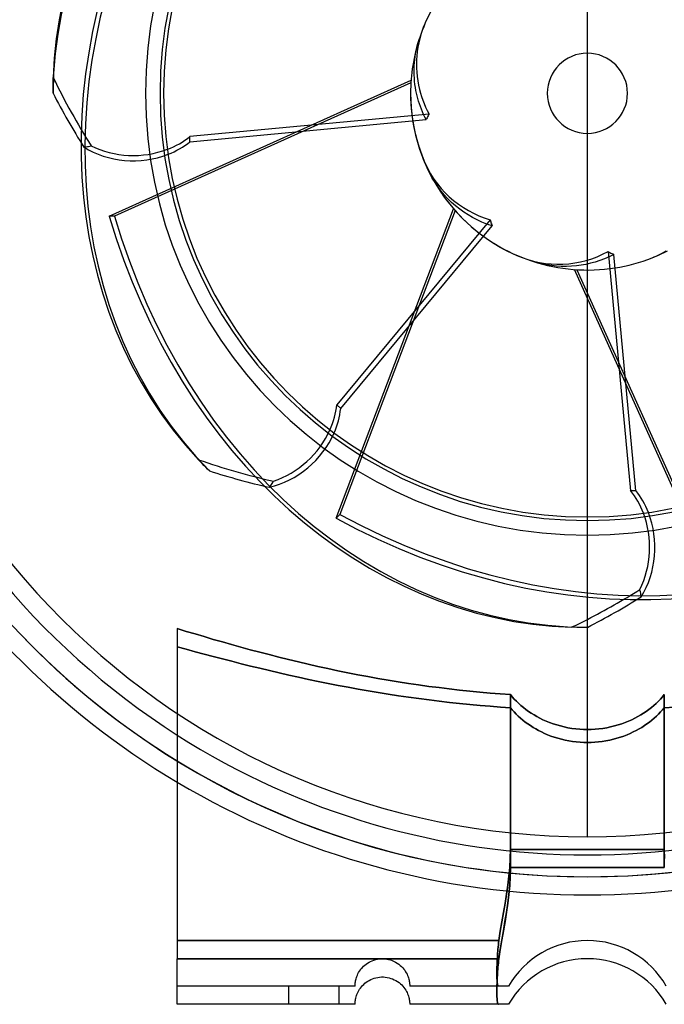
# Model space of a CAD drawing. Header units: millimetres. Extents: x -156 to 88, y -100 to 88.
# Tile 2 of 4: x -62 to 8, y -100 to 8. Entities that reach past the tile are written whole.
import ezdxf

# ---------------------------------------------------------------- set-up
doc = ezdxf.new("R2010")
doc.units = ezdxf.units.MM
doc.layers.add('HIDDEN', color=7, linetype='Continuous')
doc.layers.add('THICK', color=7, linetype='Continuous')

msp = doc.modelspace()

# ---------------------------------------------------------------- linework, layer by layer
at = {"layer": 'HIDDEN'}
for p, q in [((0, -81.6), (0, 81.6)), ((0, -81.6), (0, 81.6)), ((-18.64, 5.36), (-18.54, 5.7)), ((-18.54, 5.7), (-18.44, 6.03)), ((-18.91, 4.02), (-18.86, 4.34)), ((-18.86, 4.34), (-18.79, 4.68)), ((-18.79, 4.68), (-18.72, 5.02)), ((-18.72, 5.02), (-18.64, 5.36)), ((-19, 3.04), (-18.98, 3.37)), ((-18.98, 3.37), (-18.95, 3.69)), ((-18.95, 3.69), (-18.91, 4.02)), ((-19.02, 2.36), (-19.01, 2.7)), ((-19.01, 2.02), (-19.02, 2.36)), ((-19.01, 2.7), (-19, 3.04)), ((-58.63, 1.16), (-58.62, 1.45)), ((-58.63, 0.88), (-58.63, 1.16)), ((-58.62, 1.45), (-58.62, 1.73)), ((-52.48, -13.48), (-19.35, 1.43)), ((-19.37, 1.16), (-51.89, -13.48)), ((-18.99, 1.67), (-19.01, 2.02)), ((-18.96, 1.32), (-18.99, 1.67)), ((-18.92, 0.98), (-18.96, 1.32)), ((-58.64, 0.31), (-58.63, 0.59)), ((-58.64, 0.02), (-58.64, 0.31)), ((-58.63, 0.59), (-58.63, 0.88)), ((-18.87, 0.65), (-18.92, 0.98)), ((-18.81, 0.32), (-18.87, 0.65)), ((-18.75, 0), (-18.81, 0.32)), ((-18.68, -0.28), (-18.75, 0)), ((-18.6, -0.57), (-18.68, -0.28)), ((-18.52, -0.86), (-18.6, -0.57)), ((-18.43, -1.15), (-18.52, -0.86)), ((-18.33, -1.44), (-18.43, -1.15)), ((-18.22, -1.73), (-18.33, -1.44)), ((-18.1, -2.02), (-18.22, -1.73)), ((-17.97, -2.32), (-18.1, -2.02)), ((-17.83, -2.61), (-17.97, -2.32)), ((-17.69, -2.89), (-17.83, -2.61)), ((-55.27, -5.9), (-55.14, -5.89)), ((-55.14, -5.89), (-55, -5.87)), ((-55, -5.87), (-54.87, -5.85)), ((-54.87, -5.85), (-54.74, -5.83)), ((-54.74, -5.83), (-54.61, -5.79)), ((-54.61, -5.79), (-54.47, -5.76)), ((-17.02, -9.3), (-17.3, -8.77)), ((-16.71, -9.8), (-17.02, -9.3)), ((-16.39, -10.28), (-16.71, -9.8)), ((-16.06, -10.73), (-16.39, -10.28)), ((-15.71, -11.15), (-16.06, -10.73)), ((-15.32, -11.57), (-15.71, -11.15)), ((-14.91, -11.98), (-15.32, -11.57)), ((-27.58, -46.64), (-14.69, -12.67)), ((-14.51, -12.88), (-27.16, -46.22)), ((-14.47, -12.37), (-14.91, -11.98)), ((-14.01, -12.73), (-14.47, -12.37)), ((-13.55, -13.06), (-14.01, -12.73)), ((-51.89, -13.48), (-52.48, -13.48)), ((-13.09, -13.36), (-13.55, -13.06)), ((-12.61, -13.64), (-13.09, -13.36)), ((-12.11, -13.9), (-12.61, -13.64)), ((-11.58, -14.14), (-12.11, -13.9)), ((-11.03, -14.36), (-11.58, -14.14)), ((-10.46, -14.56), (-11.03, -14.36)), ((1.36, -18.35), (0.85, -18.52)), ((1.87, -18.16), (1.36, -18.35)), ((2.39, -17.94), (1.87, -18.16)), ((2.89, -17.69), (2.39, -17.94)), ((-5.5, -18.6), (-6.03, -18.44)), ((-4.96, -18.74), (-5.5, -18.6)), ((-4.42, -18.84), (-4.96, -18.74)), ((-3.9, -18.92), (-4.42, -18.84)), ((-3.39, -18.98), (-3.9, -18.92)), ((-2.86, -19.01), (-3.39, -18.98)), ((-2.31, -19.01), (-2.86, -19.01)), ((-1.76, -18.99), (-2.31, -19.01)), ((-1.21, -18.95), (-1.76, -18.99)), ((13.48, -52.48), (-1.43, -19.35)), ((-0.67, -18.87), (-1.21, -18.95)), ((-1.16, -19.37), (13.48, -51.89)), ((-0.16, -18.78), (-0.67, -18.87)), ((0.34, -18.66), (-0.16, -18.78)), ((0.85, -18.52), (0.34, -18.66)), ((-42.48, -40.43), (-42.67, -40.22)), ((-42.28, -40.63), (-42.48, -40.43)), ((-42.08, -40.84), (-42.28, -40.63)), ((-41.88, -41.04), (-42.08, -40.84)), ((-41.68, -41.25), (-41.88, -41.04)), ((-41.48, -41.45), (-41.68, -41.25)), ((-34.91, -43.25), (-34.82, -43.15)), ((-34.82, -43.15), (-34.74, -43.04)), ((-34.74, -43.04), (-34.66, -42.94)), ((-34.66, -42.94), (-34.59, -42.82)), ((-34.59, -42.82), (-34.51, -42.71)), ((-34.51, -42.71), (-34.45, -42.59)), ((-27.16, -46.22), (-27.58, -46.64)), ((5.79, -54.61), (5.76, -54.47)), ((5.83, -54.74), (5.79, -54.61)), ((5.85, -54.87), (5.83, -54.74)), ((5.87, -55), (5.85, -54.87)), ((5.89, -55.14), (5.87, -55)), ((5.9, -55.27), (5.89, -55.14)), ((-44.03, -59.06), (-45, -58.76)), ((-43.05, -59.35), (-44.03, -59.06)), ((-42.07, -59.64), (-43.05, -59.35)), ((-1.45, -58.62), (-1.73, -58.62)), ((-1.16, -58.63), (-1.45, -58.62)), ((-0.88, -58.63), (-1.16, -58.63)), ((-0.59, -58.63), (-0.88, -58.63)), ((-0.31, -58.64), (-0.59, -58.63)), ((-0.02, -58.64), (-0.31, -58.64)), ((-41.07, -59.94), (-42.07, -59.64)), ((-40.06, -60.22), (-41.07, -59.94)), ((-39.05, -60.51), (-40.06, -60.22)), ((-38.02, -60.8), (-39.05, -60.51)), ((-45, -60.77), (-44.03, -61.03)), ((-44.03, -61.03), (-45, -60.77)), ((-44.03, -61.03), (-43.05, -61.3)), ((-43.05, -61.3), (-44.03, -61.03)), ((-43.05, -61.3), (-42.06, -61.56)), ((-42.06, -61.56), (-43.05, -61.3)), ((-42.06, -61.56), (-41.06, -61.83)), ((-41.06, -61.83), (-42.06, -61.56)), ((-36.99, -61.08), (-38.02, -60.8)), ((-35.95, -61.35), (-36.99, -61.08)), ((-34.91, -61.62), (-35.95, -61.35)), ((-41.06, -61.83), (-40.05, -62.09)), ((-40.05, -62.09), (-41.06, -61.83)), ((-40.05, -62.09), (-39.03, -62.35)), ((-39.03, -62.35), (-40.05, -62.09)), ((-39.03, -62.35), (-38, -62.61)), ((-38, -62.61), (-39.03, -62.35)), ((-38, -62.61), (-36.97, -62.87)), ((-36.97, -62.87), (-38, -62.61)), ((-33.85, -61.89), (-34.91, -61.62)), ((-32.79, -62.16), (-33.85, -61.89)), ((-31.72, -62.41), (-32.79, -62.16)), ((-30.65, -62.66), (-31.72, -62.41)), ((-29.57, -62.91), (-30.65, -62.66)), ((-36.97, -62.87), (-35.93, -63.12)), ((-35.93, -63.12), (-36.97, -62.87)), ((-35.93, -63.12), (-34.88, -63.37)), ((-34.88, -63.37), (-35.93, -63.12)), ((-34.88, -63.37), (-33.82, -63.62)), ((-33.82, -63.62), (-34.88, -63.37)), ((-33.82, -63.62), (-32.76, -63.86)), ((-32.76, -63.86), (-33.82, -63.62)), ((-28.48, -63.15), (-29.57, -62.91)), ((-27.39, -63.38), (-28.48, -63.15)), ((-26.29, -63.6), (-27.39, -63.38)), ((-25.19, -63.82), (-26.29, -63.6)), ((-32.76, -63.86), (-31.69, -64.1)), ((-31.69, -64.1), (-32.76, -63.86)), ((-31.69, -64.1), (-30.62, -64.33)), ((-30.62, -64.33), (-31.69, -64.1)), ((-30.62, -64.33), (-29.54, -64.56)), ((-29.54, -64.56), (-30.62, -64.33)), ((-29.54, -64.56), (-28.45, -64.78)), ((-28.45, -64.78), (-29.54, -64.56)), ((-28.45, -64.78), (-27.36, -64.99)), ((-27.36, -64.99), (-28.45, -64.78)), ((-24.09, -64.02), (-25.19, -63.82)), ((-22.98, -64.23), (-24.09, -64.02)), ((-21.87, -64.42), (-22.98, -64.23)), ((-20.76, -64.6), (-21.87, -64.42)), ((-19.64, -64.77), (-20.76, -64.6)), ((-18.52, -64.94), (-19.64, -64.77)), ((-27.36, -64.99), (-26.27, -65.2)), ((-26.27, -65.2), (-27.36, -64.99)), ((-26.27, -65.2), (-25.17, -65.4)), ((-25.17, -65.4), (-26.27, -65.2)), ((-25.17, -65.4), (-24.06, -65.59)), ((-24.06, -65.59), (-25.17, -65.4)), ((-24.06, -65.59), (-22.96, -65.78)), ((-22.96, -65.78), (-24.06, -65.59)), ((-22.96, -65.78), (-21.85, -65.96)), ((-21.85, -65.96), (-22.96, -65.78)), ((-17.4, -65.1), (-18.52, -64.94)), ((-16.28, -65.24), (-17.4, -65.1)), ((-15.16, -65.38), (-16.28, -65.24)), ((-14.04, -65.51), (-15.16, -65.38)), ((-12.91, -65.63), (-14.04, -65.51)), ((-11.79, -65.73), (-12.91, -65.63)), ((-10.67, -65.83), (-11.79, -65.73)), ((-9.56, -65.92), (-10.67, -65.83)), ((-8.44, -66), (-9.56, -65.92)), ((-21.85, -65.96), (-20.73, -66.13)), ((-20.73, -66.13), (-21.85, -65.96)), ((-20.73, -66.13), (-19.62, -66.29)), ((-19.62, -66.29), (-20.73, -66.13)), ((-19.62, -66.29), (-18.5, -66.45)), ((-18.5, -66.45), (-19.62, -66.29)), ((-18.5, -66.45), (-17.38, -66.59)), ((-17.38, -66.59), (-18.5, -66.45)), ((-17.38, -66.59), (-16.26, -66.73)), ((-16.26, -66.73), (-17.38, -66.59)), ((-16.26, -66.73), (-15.14, -66.86)), ((-15.14, -66.86), (-16.26, -66.73)), ((-15.14, -66.86), (-14.02, -66.98)), ((-14.02, -66.98), (-15.14, -66.86)), ((-14.02, -66.98), (-12.9, -67.09)), ((-12.9, -67.09), (-14.02, -66.98)), ((-8.24, -66.25), (-8.44, -66)), ((-8.44, -66), (-8.44, -85)), ((-8.02, -66.49), (-8.24, -66.25)), ((-7.79, -66.73), (-8.02, -66.49)), ((-7.54, -66.97), (-7.79, -66.73)), ((-7.29, -67.2), (-7.54, -66.97)), ((7.54, -66.97), (7.29, -67.2)), ((7.79, -66.73), (7.54, -66.97)), ((8.02, -66.49), (7.79, -66.73)), ((8.24, -66.25), (8.02, -66.49)), ((8.44, -66), (8.24, -66.25)), ((8.44, -85), (8.44, -66)), ((-12.9, -67.09), (-11.78, -67.19)), ((-11.78, -67.19), (-12.9, -67.09)), ((-11.78, -67.19), (-10.67, -67.28)), ((-10.67, -67.28), (-11.78, -67.19)), ((-10.67, -67.28), (-9.55, -67.37)), ((-9.55, -67.37), (-10.67, -67.28)), ((-9.55, -67.37), (-8.44, -67.44)), ((-8.44, -67.44), (-9.55, -67.37)), ((-8.44, -67.44), (-8.24, -67.68)), ((-8.44, -67.44), (-8.44, -83)), ((-8.24, -67.68), (-8.44, -67.44)), ((-8.44, -83), (-8.44, -67.44)), ((-8.24, -67.68), (-8.03, -67.91)), ((-8.03, -67.91), (-8.24, -67.68)), ((-8.03, -67.91), (-7.81, -68.14)), ((-7.81, -68.14), (-8.03, -67.91)), ((-7.02, -67.42), (-7.29, -67.2)), ((-6.74, -67.64), (-7.02, -67.42)), ((-6.45, -67.85), (-6.74, -67.64)), ((-6.16, -68.05), (-6.45, -67.85)), ((-5.85, -68.24), (-6.16, -68.05)), ((6.16, -68.05), (5.85, -68.24)), ((6.45, -67.85), (6.16, -68.05)), ((6.74, -67.64), (6.45, -67.85)), ((7.02, -67.42), (6.74, -67.64)), ((7.29, -67.2), (7.02, -67.42)), ((8.03, -67.91), (7.81, -68.14)), ((7.81, -68.14), (8.03, -67.91)), ((8.24, -67.68), (8.03, -67.91)), ((8.03, -67.91), (8.24, -67.68)), ((8.44, -67.44), (8.24, -67.68)), ((8.24, -67.68), (8.44, -67.44)), ((9.55, -67.37), (8.44, -67.44)), ((8.44, -67.44), (9.55, -67.37)), ((8.44, -67.44), (8.44, -83)), ((8.44, -83), (8.44, -67.44)), ((-7.81, -68.14), (-7.58, -68.37)), ((-7.58, -68.37), (-7.81, -68.14)), ((-7.58, -68.37), (-7.33, -68.59)), ((-7.33, -68.59), (-7.58, -68.37)), ((-7.33, -68.59), (-7.08, -68.81)), ((-7.08, -68.81), (-7.33, -68.59)), ((-7.08, -68.81), (-6.81, -69.02)), ((-6.81, -69.02), (-7.08, -68.81)), ((-6.81, -69.02), (-6.54, -69.22)), ((-6.54, -69.22), (-6.81, -69.02)), ((-5.54, -68.42), (-5.85, -68.24)), ((-5.22, -68.59), (-5.54, -68.42)), ((-4.88, -68.76), (-5.22, -68.59)), ((-4.52, -68.92), (-4.88, -68.76)), ((-4.15, -69.07), (-4.52, -68.92)), ((-3.77, -69.21), (-4.15, -69.07)), ((4.15, -69.07), (3.77, -69.21)), ((4.52, -68.92), (4.15, -69.07)), ((4.88, -68.76), (4.52, -68.92)), ((5.22, -68.59), (4.88, -68.76)), ((5.54, -68.42), (5.22, -68.59)), ((5.85, -68.24), (5.54, -68.42)), ((6.81, -69.02), (6.54, -69.22)), ((6.54, -69.22), (6.81, -69.02)), ((7.08, -68.81), (6.81, -69.02)), ((6.81, -69.02), (7.08, -68.81)), ((7.33, -68.59), (7.08, -68.81)), ((7.08, -68.81), (7.33, -68.59)), ((7.58, -68.37), (7.33, -68.59)), ((7.33, -68.59), (7.58, -68.37)), ((7.81, -68.14), (7.58, -68.37)), ((7.58, -68.37), (7.81, -68.14)), ((-6.54, -69.22), (-6.25, -69.41)), ((-6.25, -69.41), (-6.54, -69.22)), ((-6.25, -69.41), (-5.96, -69.6)), ((-5.96, -69.6), (-6.25, -69.41)), ((-5.96, -69.6), (-5.67, -69.77)), ((-5.67, -69.77), (-5.96, -69.6)), ((-5.67, -69.77), (-5.36, -69.94)), ((-5.36, -69.94), (-5.67, -69.77)), ((-5.36, -69.94), (-5.04, -70.1)), ((-5.04, -70.1), (-5.36, -69.94)), ((-5.04, -70.1), (-4.71, -70.26)), ((-4.71, -70.26), (-5.04, -70.1)), ((-3.37, -69.34), (-3.77, -69.21)), ((-2.96, -69.45), (-3.37, -69.34)), ((-2.55, -69.55), (-2.96, -69.45)), ((-2.13, -69.64), (-2.55, -69.55)), ((-1.7, -69.71), (-2.13, -69.64)), ((-1.27, -69.76), (-1.7, -69.71)), ((-0.84, -69.8), (-1.27, -69.76)), ((-0.42, -69.83), (-0.84, -69.8)), ((0, -69.83), (-0.42, -69.83)), ((0.42, -69.83), (0, -69.83)), ((0.84, -69.8), (0.42, -69.83)), ((1.27, -69.76), (0.84, -69.8)), ((1.7, -69.71), (1.27, -69.76)), ((2.13, -69.64), (1.7, -69.71)), ((2.55, -69.55), (2.13, -69.64)), ((2.96, -69.45), (2.55, -69.55)), ((3.37, -69.34), (2.96, -69.45)), ((3.77, -69.21), (3.37, -69.34)), ((5.04, -70.1), (4.71, -70.26)), ((4.71, -70.26), (5.04, -70.1)), ((5.36, -69.94), (5.04, -70.1)), ((5.04, -70.1), (5.36, -69.94)), ((5.67, -69.77), (5.36, -69.94)), ((5.36, -69.94), (5.67, -69.77)), ((5.96, -69.6), (5.67, -69.77)), ((5.67, -69.77), (5.96, -69.6)), ((6.25, -69.41), (5.96, -69.6)), ((5.96, -69.6), (6.25, -69.41)), ((6.54, -69.22), (6.25, -69.41)), ((6.25, -69.41), (6.54, -69.22)), ((-4.71, -70.26), (-4.36, -70.41)), ((-4.36, -70.41), (-4.71, -70.26)), ((-4.36, -70.41), (-4, -70.55)), ((-4, -70.55), (-4.36, -70.41)), ((-4, -70.55), (-3.63, -70.68)), ((-3.63, -70.68), (-4, -70.55)), ((-3.63, -70.68), (-3.24, -70.8)), ((-3.24, -70.8), (-3.63, -70.68)), ((-3.24, -70.8), (-2.85, -70.9)), ((-2.85, -70.9), (-3.24, -70.8)), ((-2.85, -70.9), (-2.45, -71)), ((-2.45, -71), (-2.85, -70.9)), ((-2.45, -71), (-2.04, -71.08)), ((-2.04, -71.08), (-2.45, -71)), ((-2.04, -71.08), (-1.63, -71.14)), ((-1.63, -71.14), (-2.04, -71.08)), ((-1.63, -71.14), (-1.22, -71.19)), ((-1.22, -71.19), (-1.63, -71.14)), ((-1.22, -71.19), (-0.81, -71.23)), ((-0.81, -71.23), (-1.22, -71.19)), ((-0.81, -71.23), (-0.4, -71.25)), ((-0.4, -71.25), (-0.81, -71.23)), ((-0.4, -71.25), (0, -71.25)), ((0, -71.25), (-0.4, -71.25)), ((0.4, -71.25), (0, -71.25)), ((0, -71.25), (0.4, -71.25)), ((0.81, -71.23), (0.4, -71.25)), ((0.4, -71.25), (0.81, -71.23)), ((1.22, -71.19), (0.81, -71.23)), ((0.81, -71.23), (1.22, -71.19)), ((1.63, -71.14), (1.22, -71.19)), ((1.22, -71.19), (1.63, -71.14)), ((2.04, -71.08), (1.63, -71.14)), ((1.63, -71.14), (2.04, -71.08)), ((2.45, -71), (2.04, -71.08)), ((2.04, -71.08), (2.45, -71)), ((2.85, -70.9), (2.45, -71)), ((2.45, -71), (2.85, -70.9)), ((3.24, -70.8), (2.85, -70.9)), ((2.85, -70.9), (3.24, -70.8)), ((3.63, -70.68), (3.24, -70.8)), ((3.24, -70.8), (3.63, -70.68)), ((4, -70.55), (3.63, -70.68)), ((3.63, -70.68), (4, -70.55)), ((4.36, -70.41), (4, -70.55)), ((4, -70.55), (4.36, -70.41)), ((4.71, -70.26), (4.36, -70.41)), ((4.36, -70.41), (4.71, -70.26)), ((-8.44, -83), (-8.46, -84)), ((-8.46, -84), (-8.44, -83)), ((-8.44, -83), (0, -83)), ((0, -83), (-8.44, -83)), ((8.44, -83), (0, -83)), ((0, -83), (8.44, -83)), ((8.44, -83), (8.46, -84)), ((8.45, -83.71), (8.44, -83)), ((-8.46, -84), (-8.51, -84.97)), ((-8.51, -84.97), (-8.46, -84)), ((-8.51, -84.97), (-8.61, -85.94)), ((-8.61, -85.94), (-8.51, -84.97)), ((-8.44, -85), (-8.46, -86)), ((-8.44, -85), (0, -85)), ((0, -85), (8.44, -85)), ((-8.61, -85.94), (-8.73, -86.91)), ((-8.73, -86.91), (-8.61, -85.94)), ((-8.46, -86), (-8.52, -86.97)), ((-8.88, -87.91), (-8.73, -86.91)), ((-8.73, -86.91), (-8.87, -87.9)), ((-8.52, -86.97), (-8.61, -87.94)), ((-8.87, -87.9), (-9.04, -88.91)), ((-9.04, -88.92), (-8.88, -87.91)), ((-8.61, -87.94), (-8.73, -88.91)), ((-9.04, -88.91), (-9.22, -89.92)), ((-9.22, -89.93), (-9.04, -88.92)), ((-8.73, -88.91), (-8.88, -89.9)), ((-9.22, -89.92), (-9.39, -90.94)), ((-9.39, -90.95), (-9.22, -89.93)), ((-8.88, -89.9), (-9.04, -90.91)), ((-9.39, -90.94), (-9.56, -91.97)), ((-9.56, -91.97), (-9.39, -90.95)), ((-9.04, -90.91), (-9.22, -91.92)), ((-9.56, -91.97), (-9.71, -93)), ((-9.71, -93), (-9.56, -91.97)), ((-9.4, -92.94), (-9.56, -93.97)), ((-9.22, -91.92), (-9.4, -92.94)), ((-45, -93), (-9.71, -93)), ((-9.71, -93), (-45, -93)), ((-9.82, -93.94), (-9.84, -94.17)), ((-9.84, -94.17), (-9.82, -93.94)), ((-9.8, -93.71), (-9.82, -93.94)), ((-9.82, -93.94), (-9.8, -93.71)), ((-9.77, -93.47), (-9.8, -93.71)), ((-9.8, -93.71), (-9.77, -93.47)), ((-9.74, -93.24), (-9.77, -93.47)), ((-9.77, -93.47), (-9.74, -93.24)), ((-9.71, -93), (-9.74, -93.24)), ((-9.74, -93.24), (-9.71, -93)), ((-9.56, -93.97), (-9.72, -95)), ((-45, -95), (-9.72, -95)), ((-23.42, -95.15), (-23.23, -95.09)), ((-23.23, -95.09), (-23.03, -95.05)), ((-23.03, -95.05), (-22.83, -95.02)), ((-22.83, -95.02), (-22.63, -95)), ((-22.63, -95), (-22.43, -95)), ((-22.43, -95), (-22.22, -95.01)), ((-22.22, -95.01), (-22.02, -95.04)), ((-22.02, -95.04), (-21.81, -95.08)), ((-21.81, -95.08), (-21.61, -95.13)), ((-9.89, -95.07), (-9.9, -95.29)), ((-9.9, -95.29), (-9.89, -95.07)), ((-9.88, -94.85), (-9.89, -95.07)), ((-9.89, -95.07), (-9.88, -94.85)), ((-9.87, -94.63), (-9.88, -94.85)), ((-9.88, -94.85), (-9.87, -94.63)), ((-9.85, -94.4), (-9.87, -94.63)), ((-9.87, -94.63), (-9.85, -94.4)), ((-9.84, -94.17), (-9.85, -94.4)), ((-9.85, -94.4), (-9.84, -94.17)), ((-9.72, -95), (-9.75, -95.24)), ((-24.91, -96.22), (-24.81, -96.08)), ((-24.81, -96.08), (-24.69, -95.95)), ((-24.69, -95.95), (-24.56, -95.82)), ((-24.56, -95.82), (-24.43, -95.7)), ((-24.43, -95.7), (-24.28, -95.58)), ((-24.28, -95.58), (-24.12, -95.48)), ((-24.12, -95.48), (-23.96, -95.38)), ((-23.96, -95.38), (-23.79, -95.29)), ((-23.79, -95.29), (-23.61, -95.21)), ((-23.61, -95.21), (-23.42, -95.15)), ((-21.61, -95.13), (-21.41, -95.2)), ((-21.41, -95.2), (-21.22, -95.29)), ((-21.22, -95.29), (-21.04, -95.38)), ((-21.04, -95.38), (-20.86, -95.49)), ((-20.86, -95.49), (-20.7, -95.6)), ((-20.7, -95.6), (-20.54, -95.73)), ((-20.54, -95.73), (-20.4, -95.86)), ((-20.4, -95.86), (-20.27, -95.99)), ((-20.27, -95.99), (-20.15, -96.13)), ((-20.15, -96.13), (-20.05, -96.27)), ((-9.91, -95.7), (-9.92, -95.9)), ((-9.92, -95.9), (-9.91, -95.7)), ((-9.92, -95.9), (-9.92, -96.09)), ((-9.92, -96.09), (-9.92, -95.9)), ((-9.92, -96.09), (-9.92, -96.27)), ((-9.92, -96.27), (-9.92, -96.09)), ((-9.9, -95.29), (-9.91, -95.5)), ((-9.91, -95.5), (-9.9, -95.29)), ((-9.91, -95.5), (-9.91, -95.7)), ((-9.91, -95.7), (-9.91, -95.5)), ((-9.84, -96.17), (-9.85, -96.4)), ((-9.82, -95.94), (-9.84, -96.17)), ((-9.8, -95.71), (-9.82, -95.94)), ((-9.77, -95.47), (-9.8, -95.71)), ((-9.75, -95.24), (-9.77, -95.47)), ((-25.42, -97.31), (-25.39, -97.19)), ((-25.39, -97.19), (-25.35, -97.06)), ((-25.35, -97.06), (-25.3, -96.93)), ((-25.3, -96.93), (-25.24, -96.79)), ((-25.24, -96.79), (-25.18, -96.65)), ((-25.18, -96.65), (-25.1, -96.5)), ((-25.1, -96.5), (-25.01, -96.36)), ((-25.01, -96.36), (-24.91, -96.22)), ((-20.05, -96.27), (-19.95, -96.42)), ((-19.95, -96.42), (-19.87, -96.56)), ((-19.87, -96.56), (-19.79, -96.7)), ((-19.79, -96.7), (-19.73, -96.84)), ((-19.73, -96.84), (-19.68, -96.98)), ((-19.68, -96.98), (-19.63, -97.11)), ((-19.63, -97.11), (-19.6, -97.24)), ((-19.6, -97.24), (-19.57, -97.36)), ((-9.92, -96.45), (-9.93, -96.62)), ((-9.93, -96.62), (-9.92, -96.45)), ((-9.93, -96.62), (-9.92, -96.78)), ((-9.92, -96.78), (-9.93, -96.62)), ((-9.92, -96.27), (-9.92, -96.45)), ((-9.92, -96.45), (-9.92, -96.27)), ((-9.92, -96.78), (-9.92, -96.93)), ((-9.92, -96.93), (-9.92, -96.78)), ((-9.92, -96.93), (-9.92, -97.07)), ((-9.92, -97.07), (-9.92, -96.93)), ((-9.92, -97.07), (-9.92, -97.2)), ((-9.92, -97.2), (-9.92, -97.07)), ((-9.92, -97.2), (-9.91, -97.33)), ((-9.91, -97.33), (-9.92, -97.2)), ((-9.89, -97.07), (-9.9, -97.29)), ((-9.88, -96.85), (-9.89, -97.07)), ((-9.87, -96.63), (-9.88, -96.85)), ((-9.85, -96.4), (-9.87, -96.63)), ((-45, -98), (-45, -98)), ((-25.5, -98), (-45, -98)), ((-32.75, -100), (-32.75, -98)), ((-32.75, -100), (-32.75, -98)), ((-27.25, -100), (-27.25, -98)), ((-27.25, -100), (-27.25, -98)), ((-25.5, -97.88), (-25.49, -97.81)), ((-25.5, -97.93), (-25.5, -97.88)), ((-25.5, -97.97), (-25.5, -97.93)), ((-25.5, -97.99), (-25.5, -97.97)), ((-25.5, -98), (-25.5, -97.99)), ((-25.5, -98), (-25.5, -98)), ((-25.49, -97.73), (-25.48, -97.64)), ((-25.49, -97.81), (-25.49, -97.73)), ((-25.48, -97.64), (-25.46, -97.54)), ((-25.46, -97.54), (-25.45, -97.43)), ((-25.45, -97.43), (-25.42, -97.31)), ((-19.57, -97.36), (-19.55, -97.47)), ((-19.55, -97.47), (-19.53, -97.57)), ((-19.53, -97.57), (-19.52, -97.66)), ((-19.52, -97.66), (-19.51, -97.75)), ((-19.51, -97.75), (-19.5, -97.82)), ((-19.5, -97.82), (-19.5, -97.88)), ((-19.5, -97.88), (-19.5, -97.93)), ((-19.5, -97.93), (-19.5, -97.97)), ((-19.5, -97.97), (-19.5, -97.99)), ((-19.5, -97.99), (-19.5, -98)), ((-9.74, -98), (-19.5, -98)), ((-19.5, -98), (-19.5, -98)), ((-9.92, -98.27), (-9.93, -98.45)), ((-9.91, -97.7), (-9.92, -97.9)), ((-9.92, -97.9), (-9.92, -98.09)), ((-9.92, -98.09), (-9.92, -98.27)), ((-9.9, -97.29), (-9.91, -97.5)), ((-9.91, -97.33), (-9.91, -97.44)), ((-9.91, -97.44), (-9.91, -97.33)), ((-9.91, -97.44), (-9.9, -97.55)), ((-9.9, -97.55), (-9.91, -97.44)), ((-9.91, -97.5), (-9.91, -97.7)), ((-9.9, -97.55), (-9.89, -97.64)), ((-9.89, -97.64), (-9.9, -97.55)), ((-9.89, -97.64), (-9.88, -97.72)), ((-9.88, -97.72), (-9.89, -97.64)), ((-9.88, -97.72), (-9.87, -97.8)), ((-9.87, -97.8), (-9.88, -97.72)), ((-9.87, -97.8), (-9.85, -97.86)), ((-9.85, -97.86), (-9.87, -97.8)), ((-9.85, -97.86), (-9.84, -97.91)), ((-9.84, -97.91), (-9.85, -97.86)), ((-9.84, -97.91), (-9.82, -97.95)), ((-9.82, -97.95), (-9.84, -97.91)), ((-9.82, -97.95), (-9.79, -97.98)), ((-9.79, -97.98), (-9.82, -97.95)), ((-9.79, -97.98), (-9.77, -97.99)), ((-9.77, -97.99), (-9.79, -97.98)), ((-9.77, -97.99), (-9.74, -98)), ((-9.74, -98), (-9.77, -97.99)), ((-9.61, -98), (-9.74, -98)), ((-9.48, -98), (-9.61, -98)), ((-9.34, -98), (-9.48, -98)), ((-9.19, -98), (-9.34, -98)), ((-9.05, -98), (-9.19, -98)), ((-8.92, -98), (-9.05, -98)), ((-8.81, -98), (-8.92, -98)), ((-8.73, -98), (-8.81, -98)), ((-8.68, -98), (-8.73, -98)), ((-8.66, -98), (-8.68, -98)), ((-8.66, -98), (-8.66, -98)), ((-9.93, -98.45), (-9.93, -98.62)), ((-9.93, -98.62), (-9.93, -98.78)), ((-9.93, -98.78), (-9.92, -98.93)), ((-9.92, -98.93), (-9.92, -99.07)), ((-9.92, -99.07), (-9.92, -99.2)), ((-9.92, -99.2), (-9.91, -99.33)), ((-9.91, -99.33), (-9.91, -99.44)), ((-45, -100), (-45, -100)), ((-25.5, -100), (-25.5, -100)), ((-19.5, -100), (-19.5, -100)), ((-9.91, -99.44), (-9.9, -99.55)), ((-9.9, -99.55), (-9.89, -99.64)), ((-9.89, -99.64), (-9.88, -99.72)), ((-9.88, -99.72), (-9.87, -99.8)), ((-9.87, -99.8), (-9.85, -99.86)), ((-9.85, -99.86), (-9.84, -99.91)), ((-9.84, -99.91), (-9.82, -99.95)), ((-9.82, -99.95), (-9.8, -99.98)), ((-9.8, -99.98), (-9.77, -99.99)), ((-9.77, -99.99), (-9.74, -100)), ((-8.66, -100), (-8.66, -100))]:
    msp.add_line(p, q, dxfattribs=at)
for centre, radius, start, end in [((0, 0), 86, 0, 180), ((0, 0), 86, 0, 180), ((0, 0), 86, 0, 180), ((0, 0), 81.6, 90, 270), ((0, 0), 81.6, 270, 90), ((0, 0), 46.9, 0, 180), ((0, 0), 19.4, 161.8872, 180), ((0, 0), 86, 180, 270), ((0, 0), 86, 180, 270), ((0, 0), 46.9, 180, 270), ((0, 0), 19.4, 180, 188.9912), ((0, 0), 86, 270, 0), ((0, 0), 86, 270, 0), ((0, 0), 86, 270, 0), ((0, 0), 86, 180, 270), ((0, 0), 46.9, 270, 0), ((0, 0), 19.4, 206.8872, 233.9912), ((0, 0), 19.4, 251.8872, 278.9912), ((0, 0), 83.6, 237.4336, 270), ((0, 0), 83.6, 270, 302.5665), ((0, 0), 86, 238.4491, 270), ((0, 0), 86, 270, 301.5509), ((0, 0), 88, 239.2453, 270), ((0, 0), 88, 270, 300.7547), ((0, -103), 10, 90, 150), ((0, -103), 10, 30, 90)]:
    msp.add_arc(centre, radius, start, end, dxfattribs=at)
for centre, major_axis, ratio, start_param, end_param in [((10, -0.29), (68.64, 0), 0.809017, 1.919862, 3.135895), ((10, 0.29), (-68.64, 0), 0.809017, -1.22173, -0.02588), ((6.86, 7.28), (-48.54, -48.54), 0.809017, -1.22173, -0.02588), ((7.28, 6.86), (48.54, 48.54), 0.809017, 1.919862, 3.135895), ((0, 0), (-19.4, 0), 1, -3.141593, -1.886925), ((0, 0), (0, 19.4), 1, 1.160822, 1.254667), ((0, 40.64), (0, -78.73), 0.856451, -1.053833, -0.940506), ((0, 41.26), (0, -79.93), 0.856451, -1.028684, -0.939736), ((0, 0), (-19.4, 0), 1, 0, 1.254667), ((0, 0), (-13.72, 13.72), 1, 0.785398, 1.254667), ((-49.84, -0.29), (8.8, 0), 0.809017, -2.235737, -1.121014), ((-49.84, 0.29), (-8.8, 0), 0.809017, 1.016432, 2.01078), ((-0.29, 10), (0, -68.64), 0.809017, -1.22173, -0.02588), ((0.29, 10), (0, 68.64), 0.809017, 1.919862, 3.135895), ((0, 0), (-13.72, -13.72), 1, 1.160822, 1.254667), ((-35.03, -35.45), (6.22, 6.22), 0.809017, -2.235737, -1.121014), ((-35.45, -35.03), (-6.22, -6.22), 0.809017, 1.016432, 2.01078), ((-28.74, 28.74), (55.67, -55.67), 0.856451, -1.053833, -0.940506), ((-29.18, 29.18), (56.52, -56.52), 0.856451, -1.028684, -0.939736), ((-6.86, 7.28), (-48.54, 48.54), 0.809017, 1.919862, 3.135895), ((-7.28, 6.86), (48.54, -48.54), 0.809017, -1.22173, -0.02588), ((-0.29, -49.84), (0, -8.8), 0.809017, 1.016432, 2.01078), ((0.29, -49.84), (0, 8.8), 0.809017, -2.235737, -1.121014), ((-40.64, 0), (78.73, 0), 0.856451, -1.028356, -0.940506), ((-41.26, 0), (79.93, 0), 0.856451, -1.028356, -0.939736), ((-40.64, 0), (78.73, 0), 0.856451, -1.053833, -1.028356), ((-41.26, 0), (79.93, 0), 0.856451, -1.028684, -1.028356)]:
    msp.add_ellipse(centre, major_axis=major_axis, ratio=ratio, start_param=start_param, end_param=end_param, dxfattribs=at)
at = {"layer": 'THICK'}
for p, q in [((-17.79, 7.73), (-17.96, 7.31)), ((-18.12, 6.89), (-18.27, 6.44)), ((-17.96, 7.31), (-18.12, 6.89)), ((-18.51, 5.52), (-18.6, 5.05)), ((-18.4, 5.99), (-18.51, 5.52)), ((-18.27, 6.44), (-18.4, 5.99)), ((-18.67, 4.58), (-18.72, 4.12)), ((-18.6, 5.05), (-18.67, 4.58)), ((-18.75, 3.68), (-18.76, 3.23)), ((-18.72, 4.12), (-18.75, 3.68)), ((-18.76, 3.23), (-18.76, 2.77)), ((-18.76, 2.77), (-18.73, 2.3)), ((-18.73, 2.3), (-18.68, 1.83)), ((-18.68, 1.83), (-18.62, 1.35)), ((-18.62, 1.35), (-18.53, 0.89)), ((-18.53, 0.89), (-18.43, 0.43)), ((-18.43, 0.43), (-18.31, 0)), ((-18.31, 0), (-18.19, -0.37)), ((-18.19, -0.37), (-18.06, -0.75)), ((-18.06, -0.75), (-17.91, -1.13)), ((-17.91, -1.13), (-17.75, -1.52)), ((-17.75, -1.52), (-17.57, -1.9)), ((-17.57, -1.9), (-17.37, -2.28)), ((-17.37, -2.28), (-43.62, -4.74)), ((-43.62, -5.33), (-17.69, -2.89)), ((-17.64, -2.79), (-17.69, -2.89)), ((-17.59, -2.69), (-17.64, -2.79)), ((-17.54, -2.58), (-17.59, -2.69)), ((-17.49, -2.48), (-17.54, -2.58)), ((-17.43, -2.38), (-17.49, -2.48)), ((-17.37, -2.28), (-17.43, -2.38)), ((-43.62, -5.33), (-43.62, -4.74)), ((-18.05, -7.11), (-17.8, -7.69)), ((-17.8, -7.69), (-17.52, -8.27)), ((-17.52, -8.27), (-17.2, -8.85)), ((-17.2, -8.85), (-16.84, -9.41)), ((-16.84, -9.41), (-16.45, -9.95)), ((-16.45, -9.95), (-16.05, -10.44)), ((-16.05, -10.44), (-15.63, -10.9)), ((-15.63, -10.9), (-15.18, -11.35)), ((-15.18, -11.35), (-14.68, -11.78)), ((-14.68, -11.78), (-14.15, -12.18)), ((-14.15, -12.18), (-13.61, -12.55)), ((-13.61, -12.55), (-13.06, -12.88)), ((-13.06, -12.88), (-12.51, -13.17)), ((-10.67, -13.89), (-27.49, -34.19)), ((-12.51, -13.17), (-11.93, -13.44)), ((-11.93, -13.44), (-11.31, -13.68)), ((-11.31, -13.68), (-10.67, -13.89)), ((-10.67, -13.89), (-10.64, -14.01)), ((-10.64, -14.01), (-10.61, -14.12)), ((-27.07, -34.61), (-10.46, -14.56)), ((-10.61, -14.12), (-10.58, -14.23)), ((-10.58, -14.23), (-10.54, -14.34)), ((-10.54, -14.34), (-10.5, -14.45)), ((-10.5, -14.45), (-10.46, -14.56)), ((-7.73, -17.79), (-7.15, -18.03)), ((-7.15, -18.03), (-6.54, -18.24)), ((-6.54, -18.24), (-5.9, -18.42)), ((-0.75, -18.5), (-0.13, -18.35)), ((-0.13, -18.35), (0.47, -18.16)), ((0.47, -18.16), (1.07, -17.94)), ((1.07, -17.94), (1.67, -17.67)), ((1.67, -17.67), (2.28, -17.37)), ((2.28, -17.37), (2.38, -17.43)), ((2.28, -17.37), (4.74, -43.62)), ((2.38, -17.43), (2.48, -17.49)), ((2.48, -17.49), (2.58, -17.54)), ((2.58, -17.54), (2.69, -17.59)), ((2.69, -17.59), (2.79, -17.64)), ((2.79, -17.64), (2.89, -17.69)), ((5.33, -43.62), (2.89, -17.69)), ((7.11, -18.05), (7.63, -17.83)), ((7.63, -17.83), (8.14, -17.59)), ((8.14, -17.59), (8.66, -17.31)), ((-5.9, -18.42), (-5.25, -18.56)), ((-5.25, -18.56), (-4.6, -18.67)), ((-4.6, -18.67), (-3.96, -18.73)), ((-3.96, -18.73), (-3.35, -18.76)), ((-3.35, -18.76), (-2.71, -18.75)), ((-2.71, -18.75), (-2.05, -18.71)), ((-2.05, -18.71), (-1.39, -18.62)), ((-1.39, -18.62), (-0.75, -18.5)), ((-27.07, -34.61), (-27.49, -34.19)), ((5.33, -43.62), (4.74, -43.62)), ((-45, -58.76), (-45, -95)), ((-45, -58.76), (-44.03, -59.06)), ((-44.03, -59.06), (-43.05, -59.35)), ((-43.05, -59.35), (-42.07, -59.64)), ((-42.07, -59.64), (-41.07, -59.94)), ((-41.07, -59.94), (-40.06, -60.22)), ((-40.06, -60.22), (-39.05, -60.51)), ((-39.05, -60.51), (-38.02, -60.8)), ((-38.02, -60.8), (-36.99, -61.08)), ((-36.99, -61.08), (-35.95, -61.35)), ((-35.95, -61.35), (-34.91, -61.62)), ((-34.91, -61.62), (-33.85, -61.89)), ((-33.85, -61.89), (-32.79, -62.16)), ((-32.79, -62.16), (-31.72, -62.41)), ((-31.72, -62.41), (-30.65, -62.66)), ((-30.65, -62.66), (-29.57, -62.91)), ((-29.57, -62.91), (-28.48, -63.15)), ((-28.48, -63.15), (-27.39, -63.38)), ((-27.39, -63.38), (-26.29, -63.6)), ((-26.29, -63.6), (-25.19, -63.82)), ((-25.19, -63.82), (-24.09, -64.02)), ((-24.09, -64.02), (-22.98, -64.23)), ((-22.98, -64.23), (-21.87, -64.42)), ((-21.87, -64.42), (-20.76, -64.6)), ((-20.76, -64.6), (-19.64, -64.77)), ((-19.64, -64.77), (-18.52, -64.94)), ((-18.52, -64.94), (-17.4, -65.1)), ((-17.4, -65.1), (-16.28, -65.24)), ((-16.28, -65.24), (-15.16, -65.38)), ((-15.16, -65.38), (-14.04, -65.51)), ((-14.04, -65.51), (-12.91, -65.63)), ((-12.91, -65.63), (-11.79, -65.73)), ((-11.79, -65.73), (-10.67, -65.83)), ((-10.67, -65.83), (-9.56, -65.92)), ((-9.56, -65.92), (-8.44, -66)), ((-8.44, -66), (-8.24, -66.25)), ((-8.44, -85), (-8.44, -66)), ((-8.24, -66.25), (-8.02, -66.49)), ((-8.02, -66.49), (-7.79, -66.73)), ((-7.79, -66.73), (-7.54, -66.97)), ((-7.54, -66.97), (-7.29, -67.2)), ((7.29, -67.2), (7.54, -66.97)), ((7.54, -66.97), (7.79, -66.73)), ((7.79, -66.73), (8.02, -66.49)), ((8.02, -66.49), (8.24, -66.25)), ((8.24, -66.25), (8.44, -66)), ((8.44, -66), (8.44, -85)), ((-7.29, -67.2), (-7.02, -67.42)), ((-7.02, -67.42), (-6.74, -67.64)), ((-6.74, -67.64), (-6.45, -67.85)), ((-6.45, -67.85), (-6.16, -68.05)), ((-6.16, -68.05), (-5.85, -68.24)), ((5.85, -68.24), (6.16, -68.05)), ((6.16, -68.05), (6.45, -67.85)), ((6.45, -67.85), (6.74, -67.64)), ((6.74, -67.64), (7.02, -67.42)), ((7.02, -67.42), (7.29, -67.2)), ((-5.85, -68.24), (-5.54, -68.42)), ((-5.54, -68.42), (-5.22, -68.59)), ((-5.22, -68.59), (-4.88, -68.76)), ((-4.88, -68.76), (-4.52, -68.92)), ((-4.52, -68.92), (-4.15, -69.07)), ((-4.15, -69.07), (-3.77, -69.21)), ((3.77, -69.21), (4.15, -69.07)), ((4.15, -69.07), (4.52, -68.92)), ((4.52, -68.92), (4.88, -68.76)), ((4.88, -68.76), (5.22, -68.59)), ((5.22, -68.59), (5.54, -68.42)), ((5.54, -68.42), (5.85, -68.24)), ((-3.77, -69.21), (-3.37, -69.34)), ((-3.37, -69.34), (-2.96, -69.45)), ((-2.96, -69.45), (-2.55, -69.55)), ((-2.55, -69.55), (-2.13, -69.64)), ((-2.13, -69.64), (-1.7, -69.71)), ((-1.7, -69.71), (-1.27, -69.76)), ((-1.27, -69.76), (-0.84, -69.8)), ((-0.84, -69.8), (-0.42, -69.83)), ((-0.42, -69.83), (0, -69.83)), ((0, -69.83), (0.42, -69.83)), ((0.42, -69.83), (0.84, -69.8)), ((0.84, -69.8), (1.27, -69.76)), ((1.27, -69.76), (1.7, -69.71)), ((1.7, -69.71), (2.13, -69.64)), ((2.13, -69.64), (2.55, -69.55)), ((2.55, -69.55), (2.96, -69.45)), ((2.96, -69.45), (3.37, -69.34)), ((3.37, -69.34), (3.77, -69.21)), ((-8.46, -86), (-8.44, -85)), ((0, -85), (-8.44, -85)), ((8.44, -85), (0, -85)), ((-8.52, -86.97), (-8.46, -86)), ((-8.61, -87.94), (-8.52, -86.97)), ((-8.73, -88.91), (-8.61, -87.94)), ((-8.88, -89.91), (-8.73, -88.91)), ((-9.05, -90.92), (-8.88, -89.91)), ((-9.22, -91.93), (-9.05, -90.92)), ((-9.56, -93.97), (-9.4, -92.95)), ((-9.4, -92.95), (-9.22, -91.93)), ((-9.72, -95), (-9.56, -93.97)), ((-45, -95.31), (-45, -95)), ((-9.72, -95), (-45, -95)), ((-9.75, -95.24), (-9.72, -95)), ((-45, -95.63), (-45, -95.31)), ((-45, -95.96), (-45, -95.63)), ((-45, -96.28), (-45, -95.96)), ((-9.85, -96.4), (-9.84, -96.17)), ((-9.84, -96.17), (-9.82, -95.94)), ((-9.82, -95.94), (-9.8, -95.71)), ((-9.8, -95.71), (-9.77, -95.47)), ((-9.77, -95.47), (-9.75, -95.24)), ((-45, -96.59), (-45, -96.28)), ((-45, -96.87), (-45, -96.59)), ((-45, -97.15), (-45, -96.87)), ((-45, -97.43), (-45, -97.15)), ((-23.77, -97.28), (-23.58, -97.2)), ((-23.58, -97.2), (-23.39, -97.14)), ((-23.39, -97.14), (-23.2, -97.08)), ((-23.2, -97.08), (-23, -97.04)), ((-23, -97.04), (-22.8, -97.02)), ((-22.8, -97.02), (-22.6, -97)), ((-22.6, -97), (-22.39, -97)), ((-22.39, -97), (-22.18, -97.02)), ((-22.18, -97.02), (-21.98, -97.05)), ((-21.98, -97.05), (-21.77, -97.09)), ((-21.77, -97.09), (-21.57, -97.15)), ((-21.57, -97.15), (-21.38, -97.22)), ((-21.38, -97.22), (-21.19, -97.3)), ((-9.9, -97.29), (-9.89, -97.07)), ((-9.89, -97.07), (-9.88, -96.85)), ((-9.88, -96.85), (-9.87, -96.63)), ((-9.87, -96.63), (-9.85, -96.4)), ((-45, -97.71), (-45, -97.43)), ((-45, -97.97), (-45, -97.71)), ((-45, -98.21), (-45, -97.97)), ((-45, -98.43), (-45, -98.21)), ((-25.09, -98.49), (-25, -98.35)), ((-25, -98.35), (-24.91, -98.21)), ((-24.91, -98.21), (-24.8, -98.07)), ((-24.8, -98.07), (-24.68, -97.94)), ((-24.68, -97.94), (-24.55, -97.81)), ((-24.55, -97.81), (-24.41, -97.69)), ((-24.41, -97.69), (-24.26, -97.57)), ((-24.26, -97.57), (-24.11, -97.47)), ((-24.11, -97.47), (-23.94, -97.37)), ((-23.94, -97.37), (-23.77, -97.28)), ((-21.19, -97.3), (-21.01, -97.4)), ((-21.01, -97.4), (-20.83, -97.51)), ((-20.83, -97.51), (-20.67, -97.62)), ((-20.67, -97.62), (-20.52, -97.75)), ((-20.52, -97.75), (-20.38, -97.88)), ((-20.38, -97.88), (-20.25, -98.01)), ((-20.25, -98.01), (-20.14, -98.15)), ((-20.14, -98.15), (-20.03, -98.29)), ((-20.03, -98.29), (-19.94, -98.43)), ((-9.93, -98.45), (-9.92, -98.27)), ((-9.92, -97.9), (-9.91, -97.7)), ((-9.92, -98.09), (-9.92, -97.9)), ((-9.92, -98.27), (-9.92, -98.09)), ((-9.91, -97.5), (-9.9, -97.29)), ((-9.91, -97.7), (-9.91, -97.5)), ((-45, -98.64), (-45, -98.43)), ((-45, -98.84), (-45, -98.64)), ((-45, -99.03), (-45, -98.84)), ((-45, -99.2), (-45, -99.03)), ((-45, -99.35), (-45, -99.2)), ((-45, -99.49), (-45, -99.35)), ((-25.46, -99.54), (-25.44, -99.43)), ((-25.44, -99.43), (-25.42, -99.31)), ((-25.42, -99.31), (-25.39, -99.18)), ((-25.39, -99.18), (-25.35, -99.05)), ((-25.35, -99.05), (-25.3, -98.92)), ((-25.3, -98.92), (-25.24, -98.78)), ((-25.24, -98.78), (-25.17, -98.64)), ((-25.17, -98.64), (-25.09, -98.49)), ((-19.94, -98.43), (-19.86, -98.58)), ((-19.86, -98.58), (-19.79, -98.72)), ((-19.79, -98.72), (-19.73, -98.86)), ((-19.73, -98.86), (-19.67, -98.99)), ((-19.67, -98.99), (-19.63, -99.12)), ((-19.63, -99.12), (-19.6, -99.25)), ((-19.6, -99.25), (-19.57, -99.36)), ((-19.57, -99.36), (-19.55, -99.47)), ((-9.93, -98.62), (-9.93, -98.45)), ((-9.93, -98.78), (-9.93, -98.62)), ((-9.92, -98.93), (-9.93, -98.78)), ((-9.92, -99.07), (-9.92, -98.93)), ((-9.92, -99.2), (-9.92, -99.07)), ((-9.91, -99.33), (-9.92, -99.2)), ((-9.91, -99.44), (-9.91, -99.33)), ((-45, -99.6), (-45, -99.49)), ((-45, -99.71), (-45, -99.6)), ((-45, -99.8), (-45, -99.71)), ((-45, -99.87), (-45, -99.8)), ((-45, -99.93), (-45, -99.87)), ((-45, -99.97), (-45, -99.93)), ((-45, -99.99), (-45, -99.97)), ((-45, -100), (-45, -99.99)), ((-25.5, -100), (-45, -100)), ((-25.5, -99.87), (-25.49, -99.81)), ((-25.5, -99.93), (-25.5, -99.87)), ((-25.5, -99.97), (-25.5, -99.93)), ((-25.5, -99.99), (-25.5, -99.97)), ((-25.5, -100), (-25.5, -99.99)), ((-25.49, -99.73), (-25.48, -99.64)), ((-25.49, -99.81), (-25.49, -99.73)), ((-25.48, -99.64), (-25.46, -99.54)), ((-19.55, -99.47), (-19.53, -99.58)), ((-19.53, -99.58), (-19.52, -99.67)), ((-19.52, -99.67), (-19.51, -99.75)), ((-19.51, -99.75), (-19.5, -99.82)), ((-19.5, -99.82), (-19.5, -99.88)), ((-19.5, -99.88), (-19.5, -99.93)), ((-19.5, -99.93), (-19.5, -99.97)), ((-19.5, -99.97), (-19.5, -99.99)), ((-19.5, -99.99), (-19.5, -100)), ((-9.74, -100), (-19.5, -100)), ((-9.9, -99.55), (-9.91, -99.44)), ((-9.89, -99.64), (-9.9, -99.55)), ((-9.88, -99.72), (-9.89, -99.64)), ((-9.87, -99.8), (-9.88, -99.72)), ((-9.85, -99.86), (-9.87, -99.8)), ((-9.84, -99.91), (-9.85, -99.86)), ((-9.82, -99.95), (-9.84, -99.91)), ((-9.8, -99.98), (-9.82, -99.95)), ((-9.77, -99.99), (-9.8, -99.98)), ((-9.74, -100), (-9.77, -99.99)), ((-9.61, -100), (-9.74, -100)), ((-9.48, -100), (-9.61, -100)), ((-9.34, -100), (-9.48, -100)), ((-9.19, -100), (-9.34, -100)), ((-9.05, -100), (-9.19, -100)), ((-8.92, -100), (-9.05, -100)), ((-8.81, -100), (-8.92, -100)), ((-8.73, -100), (-8.81, -100)), ((-8.68, -100), (-8.73, -100)), ((-8.66, -100), (-8.68, -100))]:
    msp.add_line(p, q, dxfattribs=at)
for centre, radius, start, end in [((0, 0), 88, 0, 180), ((0, 0), 86, 0, 180), ((0, 0), 83.6, 90, 237.4336), ((0, 0), 83.6, 302.5665, 90), ((0, 0), 48.5, 90, 180), ((0, 0), 48.5, 0, 90), ((0, 0), 46.9, 0, 180), ((0, 0), 46.5, 90, 270), ((0, 0), 46.5, 270, 90), ((0, 0), 19.4, 143.9912, 156.5102), ((0, 0), 4.4, 0, 180), ((0, 0), 4.4, 270, 0), ((0, 0), 88, 180, 239.2453), ((0, 0), 86, 180, 238.4491), ((0, 0), 48.5, 180, 270), ((0, 0), 46.9, 180, 270), ((0, 0), 4.4, 180, 270), ((0, 0), 48.5, 270, 0), ((0, 0), 46.9, 270, 0), ((0, 0), 19.4, 188.9912, 201.5102), ((0, 0), 19.4, 233.9912, 246.5102), ((0, 0), 19.4, 278.9912, 291.5102), ((0, -105), 10, 90, 150), ((0, -105), 10, 30, 90)]:
    msp.add_arc(centre, radius, start, end, dxfattribs=at)
for centre, major_axis, start_param, end_param in [((-49.84, 0.29), (-8.8, 0), 2.01078, 2.356194), ((-49.84, -0.29), (8.8, 0), -1.121014, -0.785398), ((-35.45, -35.03), (-6.22, -6.22), 2.01078, 2.356194), ((-35.03, -35.45), (6.22, 6.22), -1.121014, -0.785398), ((-0.29, -49.84), (0, -8.8), 2.01078, 2.356194), ((0.29, -49.84), (0, 8.8), -1.121014, -0.785398)]:
    msp.add_ellipse(centre, major_axis=major_axis, ratio=0.809017, start_param=start_param, end_param=end_param, dxfattribs=at)

doc.saveas('drawing.dxf')
